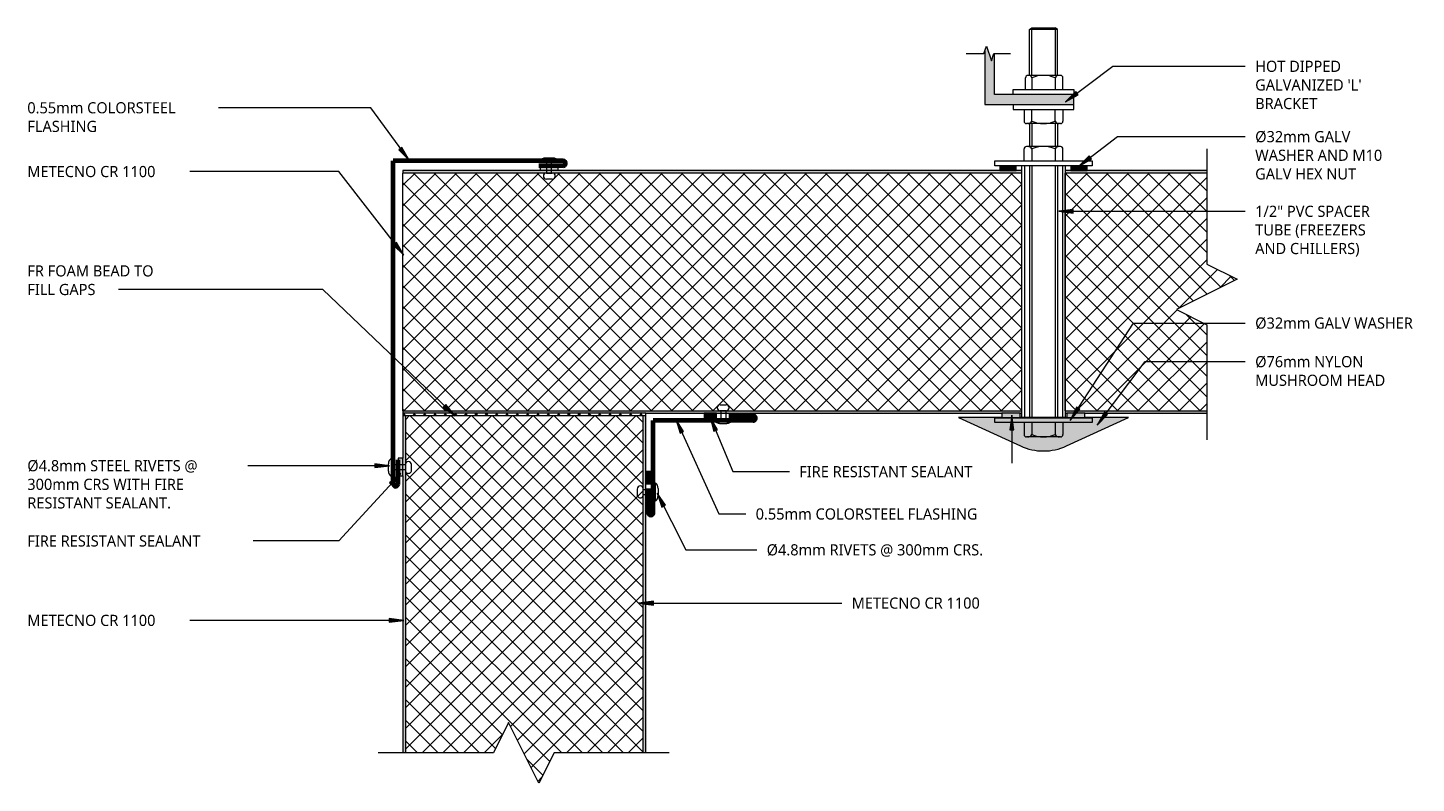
# Model space of a CAD drawing. Header units: millimetres. Extents: x 2692 to 3264, y 2351 to 2662.
import ezdxf

# ---------------------------------------------------------------- set-up
doc = ezdxf.new("R2010")
doc.units = ezdxf.units.MM
doc.linetypes.add('Dash', pattern=[6.35, 3.175, -3.175])
for name, color, linetype, lineweight in [('A-DETL', 90, 'Continuous', 13), ('A-DETL-GENF', 92, 'Continuous', 13), ('A-DETL-GENF-HDLN', 1, 'Dash', 13), ('G-ANNO-TEXT', 231, 'Continuous', 9)]:
    doc.layers.add(name, color=color, linetype=linetype, lineweight=lineweight)
doc.styles.add('Yu Gothic', font='Yu Gothic.ttf', dxfattribs={"height": 4.6})

# ---------------------------------------------------------------- blocks, each defined once
blk = doc.blocks.new('Fridge Freezer Panel_Vertical Section - 100mm-5931226-20 ROOF TO WALL CLEAN ROOM')
at = {"layer": 'A-DETL-GENF'}
h = blk.add_hatch(dxfattribs=at)
h.set_pattern_fill('FP_1', color=256, style=0, pattern_type=2)
h.set_pattern_definition([(225, (3274.114, 2603.517), (4.242641, -4.242641), []), (315, (3274.114, 2603.517), (4.242641, 4.242641), [])])
h.paths.add_polyline_path([(155, 99), (96.63, 99), (96.63, 63.5), (109.13, 57.25), (84.13, 44.75), (96.63, 38.5), (96.63, 1), (155, 1), (155, 44.75)])
h = blk.add_hatch(color=256, dxfattribs=at)
h.paths.add_polyline_path([(96.63, 100), (96.63, 99), (155, 99), (155, 100), (146.78, 100)])
h.paths.add_polyline_path([(96.63, 1), (96.63, 0), (155, 0), (155, 1), (145.9, 1)])
for p, q in [((146.78, 100), (96.63, 100)), ((155, 99), (96.63, 99)), ((155, 100), (154.28, 100)), ((155, 99), (155, 100)), ((155, 99), (155, 1)), ((96.63, 1), (155, 1)), ((96.63, 0), (145.9, 0)), ((152.6, 0), (155, 0))]:
    blk.add_line(p, q, dxfattribs=at)
at = {"layer": 'A-DETL-GENF-HDLN'}
blk.add_line((155, 0), (155, 1), dxfattribs=at)
blk = doc.blocks.new('Fridge Freezer Panel_Vertical Section - 100mm-5833385-20 ROOF TO WALL CLEAN ROOM')
at = {"layer": 'A-DETL-GENF'}
h = blk.add_hatch(color=256, dxfattribs=at)
h.paths.add_polyline_path([(0.72, 100), (0, 100), (0, 99), (255, 99), (255, 100), (6.39, 100)])
h.paths.add_polyline_path([(0, 1), (0, 0), (255, 0), (255, 1), (6.39, 1)])
h = blk.add_hatch(dxfattribs=at)
h.set_pattern_fill('FP_2', color=256, style=0, pattern_type=2)
h.set_pattern_definition([(225, (3101.363, 2603.517), (4.242641, -4.242641), []), (315, (3101.363, 2603.517), (4.242641, 4.242641), [])])
h.paths.add_polyline_path([(255, 99), (0, 99), (0, 1), (255, 1)])
for p, q in [((0.72, 100), (0, 100)), ((0, 100), (0, 99)), ((255, 99), (0, 99)), ((0, 99), (0, 1)), ((125.79, 100), (8.22, 100)), ((155, 100), (130.93, 100)), ((255, 99), (255, 100)), ((255, 99), (255, 1)), ((0, 1), (0, 0)), ((0, 1), (255, 1)), ((0, 0), (2.4, 0)), ((9.1, 0), (255, 0))]:
    blk.add_line(p, q, dxfattribs=at)
at = {"layer": 'A-DETL-GENF-HDLN'}
blk.add_line((255, 0), (255, 1), dxfattribs=at)
blk = doc.blocks.new('Pop Rivets - Rivet-5586698-20 ROOF TO WALL CLEAN ROOM')
at = {"layer": 'A-DETL-GENF'}
for p, q in [((-1.24, 7.51), (1.17, 7.51)), ((1.17, 5.01), (-1.24, 5.01)), ((-1, 5.01), (-1, 0)), ((1, 5.01), (1, 0)), ((3.77, 0), (-3.77, 0)), ((-1.5, -1.16), (1.5, -1.16))]:
    blk.add_line(p, q, dxfattribs=at)
for centre, radius, start, end in [((-1.24, 6.26), 1.25, 90, 270), ((1.17, 6.26), 1.25, 270, 90), ((-1.5, 1.65), 2.8, 216, 270), ((1.5, 1.65), 2.8, 270, 324)]:
    blk.add_arc(centre, radius, start, end, dxfattribs=at)
blk = doc.blocks.new('Break Line _M_ - Break Line _M_-5931462-20 ROOF TO WALL CLEAN ROOM')
at = {"layer": 'A-DETL-GENF'}
for p, q in [((-12.5, 0), (-6.25, 12.5)), ((-6.25, 12.5), (6.25, -12.5)), ((-60, 0), (-12.5, 0)), ((6.25, -12.5), (12.5, 0)), ((12.5, 0), (60, 0))]:
    blk.add_line(p, q, dxfattribs=at)
blk = doc.blocks.new('Pop Rivets - Rivet-5633549-20 ROOF TO WALL CLEAN ROOM')
at = {"layer": 'A-DETL-GENF'}
for p, q in [((-1.24, 6.51), (1.17, 6.51)), ((1.17, 4.01), (-1.24, 4.01)), ((-1, 4.01), (-1, 0)), ((1, 4.01), (1, 0)), ((3.77, 0), (-3.77, 0)), ((-1.5, -1.16), (1.5, -1.16))]:
    blk.add_line(p, q, dxfattribs=at)
for centre, radius, start, end in [((-1.24, 5.26), 1.25, 90, 270), ((1.17, 5.26), 1.25, 270, 90), ((-1.5, 1.65), 2.8, 216, 270), ((1.5, 1.65), 2.8, 270, 324)]:
    blk.add_arc(centre, radius, start, end, dxfattribs=at)
blk = doc.blocks.new('Fridge Freezer Panel_Vertical Section - 100mm-5833386-20 ROOF TO WALL CLEAN ROOM')
at = {"layer": 'A-DETL-GENF'}
h = blk.add_hatch(dxfattribs=at)
h.set_pattern_fill('FP_3', color=256, style=0, pattern_type=2)
h.set_pattern_definition([(315, (-2351.017, 2946.363), (4.242641, 4.242641), []), (45, (-2351.017, 2946.363), (-4.242641, 4.242641), [])])
h.paths.add_polyline_path([(0, 44.02), (12.5, 37.77), (12.5, 1), (151.5, 1), (151.5, 99), (12.5, 99), (12.5, 62.77), (25, 56.52), (12.5, 50.27)])
h = blk.add_hatch(color=256, dxfattribs=at)
h.paths.add_polyline_path([(12.5, 0.92), (12.5, 0), (151.5, 0), (151.5, 1), (12.5, 1)])
h.paths.add_polyline_path([(12.5, 99), (151.5, 99), (151.5, 100), (12.5, 100), (12.5, 99.92)])
for p, q in [((126.65, 100), (12.5, 100)), ((151.5, 99), (12.5, 99)), ((151.5, 100), (134, 100)), ((12.5, 1), (151.5, 1)), ((12.5, 0), (151.5, 0))]:
    blk.add_line(p, q, dxfattribs=at)
blk = doc.blocks.new('Break Line _M_ - Break Line _M_-5522490-20 ROOF TO WALL CLEAN ROOM')
at = {"layer": 'A-DETL-GENF'}
for p, q in [((-12.5, 0), (-6.25, 12.5)), ((-6.25, 12.5), (6.25, -12.5)), ((-60, 0), (-12.5, 0)), ((6.25, -12.5), (12.5, 0)), ((12.5, 0), (60, 0))]:
    blk.add_line(p, q, dxfattribs=at)
blk = doc.blocks.new('Pop Rivets - Rivet-5913427-20 ROOF TO WALL CLEAN ROOM')
at = {"layer": 'A-DETL-GENF'}
for p, q in [((3.77, 0), (-3.77, 0)), ((-1.5, 1.16), (1.5, 1.16)), ((-1, -4.99), (-1, 0)), ((1, -4.99), (1, 0)), ((1.17, -4.99), (-1.24, -4.99)), ((-1.24, -7.49), (1.17, -7.49))]:
    blk.add_line(p, q, dxfattribs=at)
for centre, radius, start, end in [((-1.5, -1.65), 2.8, 90, 144), ((1.5, -1.65), 2.8, 36, 90), ((-1.24, -6.24), 1.25, 90, 270), ((1.17, -6.24), 1.25, 270, 90)]:
    blk.add_arc(centre, radius, start, end, dxfattribs=at)
blk = doc.blocks.new('Pop Rivets - Rivet-5915324-20 ROOF TO WALL CLEAN ROOM')
at = {"layer": 'A-DETL-GENF'}
for p, q in [((3.77, 0), (-3.77, 0)), ((-1.5, 1.16), (1.5, 1.16)), ((-1, -5.84), (-1, 0)), ((1, -5.84), (1, 0)), ((1.17, -5.84), (-1.24, -5.84)), ((-1.24, -8.34), (1.17, -8.34))]:
    blk.add_line(p, q, dxfattribs=at)
for centre, radius, start, end in [((-1.5, -1.65), 2.8, 90, 144), ((1.5, -1.65), 2.8, 36, 90), ((-1.24, -7.09), 1.25, 90, 270), ((1.17, -7.09), 1.25, 270, 90)]:
    blk.add_arc(centre, radius, start, end, dxfattribs=at)
blk = doc.blocks.new('Nylon Mushroom Head with 40mm Washer and M10 ZP Hex Nut - Nylon Mushroom Head plus-5930680-20 ROOF TO WALL CLEAN ROOM')
at = {"layer": 'A-DETL-GENF'}
for p, q in [((-131.1, -11.68), (-131.1, 28.32)), ((-131.1, 28.32), (-129.16, 28.32)), ((-129.16, 28.32), (-129.16, -11.68)), ((-25.32, -11.68), (-25.32, 28.32)), ((-25.32, 28.32), (-23.23, 28.32)), ((-23.23, 28.32), (-23.23, -11.68)), ((-129.16, 17.19), (-25.32, 17.19)), ((-2.1, 20.82), (-2.1, -4.18)), ((0, 20.82), (-2.1, 20.82)), ((4, 20.82), (6.1, 20.82)), ((6.1, 20.82), (6.1, -4.18)), ((-137.1, 1.32), (-137.1, 15.32)), ((-131.1, 16.32), (-136.1, 16.32)), ((-131.1, 13.12), (-136.1, 13.12)), ((-25.32, 16.19), (-129.16, 16.19)), ((-25.32, 14.12), (-129.16, 14.12)), ((-25.32, 13.08), (-129.16, 13.08)), ((-23.23, 16.32), (-18.39, 16.32)), ((-18.39, 13.08), (-23.23, 13.08)), ((-17.39, 1.32), (-17.39, 15.32)), ((-7.94, 14.12), (-17.39, 14.12)), ((-7.94, 13.08), (-17.39, 13.08)), ((-7.94, 1.32), (-7.94, 15.32)), ((-2.1, 16.32), (-6.94, 16.32)), ((-6.94, 13.08), (-2.1, 13.08)), ((6.1, 15.69), (10.94, 15.69)), ((10.94, 13.08), (6.1, 13.08)), ((11.94, 1.32), (11.94, 14.69)), ((11.94, 14.12), (30.87, 14.12)), ((11.94, 13.08), (31.57, 13.08)), ((30.87, 2.51), (30.87, 14.12)), ((30.87, 14.12), (31.57, 13.08)), ((31.57, 13.08), (31.57, 3.55)), ((-131.1, 3.51), (-136.1, 3.51)), ((-131.1, 0.32), (-136.1, 0.32)), ((-25.32, 3.56), (-129.16, 3.56)), ((-25.32, 2.51), (-129.16, 2.51)), ((-25.32, 0.44), (-129.16, 0.44)), ((-18.39, 3.56), (-23.23, 3.56)), ((-23.23, 0.32), (-18.39, 0.32)), ((-7.94, 3.56), (-17.39, 3.56)), ((-7.94, 2.51), (-17.39, 2.51)), ((-6.94, 3.56), (-2.1, 3.56)), ((-2.1, 0.32), (-6.94, 0.32)), ((10.94, 3.55), (6.1, 3.55)), ((6.1, 0.32), (10.94, 0.32)), ((31.57, 3.55), (11.94, 3.55)), ((11.94, 2.51), (30.87, 2.51)), ((30.87, 2.51), (31.57, 3.55)), ((-25.32, -0.56), (-129.16, -0.56)), ((-2.1, -4.18), (0, -4.18)), ((6.1, -4.18), (4, -4.18)), ((-129.16, -11.68), (-131.1, -11.68)), ((-23.23, -11.68), (-25.32, -11.68))]:
    blk.add_line(p, q, dxfattribs=at)
for centre, radius, start, end in [((-135.34, 14.72), 1.77, 174.3188, 244.5604), ((-125.15, 8.32), 11.95, 156.2897, 203.7103), ((-136.1, 15.32), 1, 90, 180), ((-18.39, 15.32), 1, 360, 90), ((-19.2, 14.7), 1.81, 296.6564, 0.4363), ((-29.09, 8.32), 11.72, 336.0389, 23.9611), ((-6.94, 15.32), 1, 90, 180), ((-6.12, 14.7), 1.81, 179.4048, 243.3459), ((3.88, 8.32), 11.82, 156.2615, 203.7385), ((10.94, 14.69), 1, 360, 90), ((10.6, 14.39), 1.35, 284.4434, 7.7625), ((0.09, 8.32), 11.85, 336.2919, 23.7081), ((-135.33, 1.91), 1.77, 115.6862, 183.7952), ((-136.1, 1.32), 1, 180, 270), ((-19.2, 1.94), 1.81, 358.7347, 63.3636), ((-18.39, 1.32), 1, 270, 0), ((-6.13, 1.94), 1.81, 116.5252, 183.0793), ((-6.94, 1.32), 1, 180, 270), ((10.16, 1.94), 1.79, 351.4639, 64.4528), ((10.94, 1.32), 1, 270, 0)]:
    blk.add_arc(centre, radius, start, end, dxfattribs=at)
blk = doc.blocks.new('Break Line _M_ - Break Line _M_-5930591-20 ROOF TO WALL CLEAN ROOM')
at = {"layer": 'A-DETL-GENF'}
for p, q in [((-9.32, 0), (-2.06, 0)), ((-2.06, 0), (-1.03, 3.04)), ((-1.03, 3.04), (1.03, -3.04)), ((1.03, -3.04), (2.06, 0)), ((2.06, 0), (8.92, 0))]:
    blk.add_line(p, q, dxfattribs=at)

msp = doc.modelspace()

# ---------------------------------------------------------------- hatches: boundary and pattern name
at = {"layer": 'A-DETL-GENF'}
for points in [[(3122.74, 2630.83), (3122.74, 2634.83), (3090.04, 2634.83), (3090.04, 2651.75), (3089.8, 2651.75), (3088.77, 2648.71), (3086.71, 2654.79), (3086.05, 2652.82), (3086.05, 2630.83), (3094.97, 2630.83)], [(2910.23, 2603.52), (2910.23, 2605.52), (2902.88, 2605.52), (2902.88, 2603.52)], [(3098.96, 2603.51), (3098.96, 2605.51), (3092.26, 2605.51), (3092.26, 2603.51), (3094.97, 2603.51)], [(3128.22, 2603.51), (3128.22, 2605.51), (3121.52, 2605.51), (3121.52, 2603.51)], [(2975.57, 2501.05), (2975.57, 2503.52), (2970.43, 2503.52), (2970.43, 2501.05)], [(3110.24, 2487.96), (3112.68, 2488.09), (3115.09, 2488.49), (3117.42, 2489.14), (3119.84, 2490.1), (3145.24, 2501.82), (3075.24, 2501.82), (3100.77, 2490.04), (3103.05, 2489.14), (3105.39, 2488.49), (3107.8, 2488.09)], [(3100.64, 2501.82), (3100.64, 2503.52), (3093.14, 2503.52), (3093.14, 2501.82), (3094.97, 2501.82)], [(3127.34, 2501.82), (3127.34, 2503.52), (3119.84, 2503.52), (3119.84, 2501.82)], [(2846.36, 2477.66), (2846.36, 2485.01), (2844.36, 2485.01), (2844.36, 2477.66)], [(2948.95, 2474.42), (2948.95, 2479.56), (2946.47, 2479.56), (2946.47, 2474.42)]]:
    msp.add_hatch(color=9, dxfattribs=at).paths.add_polyline_path(points)
h = msp.add_hatch(dxfattribs=at)
h.set_pattern_fill('FP_4', color=252, style=0, pattern_type=2)
h.set_pattern_definition([(45, (0, 0), (-2.1213203, 2.1213203), []), (135, (0, 0), (-2.1213203, -2.1213203), [])])
h.paths.add_polyline_path([(2946.36, 2502.52), (2946.36, 2503.52), (2846.36, 2503.52), (2846.36, 2502.52)])
at = {"layer": 'G-ANNO-TEXT'}
for points in [[(3119.3, 2631.85), (3124.58, 2634.82), (3123.63, 2636.09)], [(2848.84, 2607.76), (2845.94, 2613.08), (2844.66, 2612.15)], [(3124.81, 2605.42), (3130.07, 2608.41), (3129.12, 2609.67)], [(3116.5, 2586.75), (3122.5, 2585.96), (3122.5, 2587.54)], [(2846.67, 2568.62), (2843.62, 2573.85), (2842.37, 2572.89)], [(2867.81, 2502.41), (2864.02, 2507.13), (2862.93, 2505.99)], [(3121.25, 2500.59), (3125.18, 2505.19), (3123.86, 2506.05)], [(2958.76, 2501.13), (2960.51, 2495.34), (2961.95, 2495.99)], [(2972.86, 2501.95), (2974.45, 2496.11), (2975.91, 2496.72)], [(3097.21, 2502.68), (3096.42, 2496.68), (3098, 2496.68)], [(3132.37, 2498.65), (3136.63, 2502.96), (3135.37, 2503.91)], [(2840.83, 2481.9), (2834.83, 2482.69), (2834.83, 2481.11)], [(2845.44, 2478.7), (2840.81, 2474.81), (2841.98, 2473.74)], [(2951.03, 2470.56), (2953.05, 2464.86), (2954.46, 2465.57)], [(2943.57, 2425.26), (2949.57, 2424.47), (2949.57, 2426.05)], [(2846.67, 2418.14), (2840.67, 2418.93), (2840.67, 2417.35)]]:
    msp.add_hatch(color=7, dxfattribs=at).paths.add_polyline_path(points)

# ---------------------------------------------------------------- linework, layer by layer
at = {"layer": 'A-DETL'}
for p, q in [((3086.05, 2652.82), (3086.05, 2630.83)), ((3090.04, 2634.83), (3090.04, 2651.75)), ((3122.74, 2634.83), (3090.04, 2634.83)), ((3122.74, 2630.83), (3122.74, 2634.83)), ((3086.05, 2630.83), (3122.74, 2630.83)), ((2910.23, 2605.52), (2902.88, 2605.52)), ((2902.88, 2605.52), (2902.88, 2603.52)), ((2910.23, 2603.52), (2910.23, 2605.52)), ((3098.96, 2605.51), (3092.26, 2605.51)), ((3092.26, 2605.51), (3092.26, 2603.51)), ((3092.26, 2603.51), (3098.96, 2603.51)), ((3098.96, 2603.51), (3098.96, 2605.51)), ((3121.52, 2605.51), (3121.52, 2603.51)), ((3128.22, 2605.51), (3121.52, 2605.51)), ((3121.52, 2603.51), (3128.22, 2603.51)), ((3128.22, 2603.51), (3128.22, 2605.51)), ((2846.36, 2503.52), (2846.36, 2502.52)), ((2946.36, 2503.52), (2846.36, 2503.52)), ((2846.36, 2502.52), (2946.36, 2502.52)), ((2946.36, 2502.52), (2946.36, 2503.52)), ((2975.57, 2503.52), (2970.43, 2503.52)), ((2970.43, 2503.52), (2970.43, 2501.05)), ((2970.43, 2501.05), (2975.57, 2501.05)), ((2975.57, 2501.05), (2975.57, 2503.52)), ((3093.14, 2501.82), (3075.24, 2501.82)), ((3075.24, 2501.82), (3100.77, 2490.04)), ((3100.64, 2503.52), (3093.14, 2503.52)), ((3093.14, 2503.52), (3093.14, 2501.82)), ((3093.14, 2501.82), (3100.64, 2501.82)), ((3100.64, 2501.82), (3100.64, 2503.52)), ((3119.84, 2501.82), (3100.64, 2501.82)), ((3119.71, 2490.04), (3145.24, 2501.82)), ((3119.84, 2503.52), (3119.84, 2501.82)), ((3127.34, 2503.52), (3119.84, 2503.52)), ((3119.84, 2501.82), (3127.34, 2501.82)), ((3127.34, 2501.82), (3127.34, 2503.52)), ((3145.24, 2501.82), (3127.34, 2501.82)), ((2846.36, 2485.01), (2844.36, 2485.01)), ((2844.36, 2485.01), (2844.36, 2477.66)), ((2846.36, 2477.66), (2846.36, 2485.01)), ((2844.36, 2477.66), (2846.36, 2477.66)), ((2948.95, 2479.56), (2946.47, 2479.56)), ((2946.47, 2479.56), (2946.47, 2474.42)), ((2948.95, 2474.42), (2948.95, 2479.56)), ((2946.47, 2474.42), (2948.95, 2474.42))]:
    msp.add_line(p, q, dxfattribs=at)
at = {"layer": 'A-DETL', "lineweight": 70}
for p, q in [((2842.36, 2474.38), (2842.36, 2607.52)), ((2912.36, 2607.52), (2842.36, 2607.52)), ((2912.36, 2605.52), (2902.36, 2605.52)), ((2949.48, 2462.51), (2949.48, 2500.51)), ((2990.61, 2500.51), (2949.48, 2500.51)), ((2990.61, 2502.51), (2980.61, 2502.51)), ((2844.36, 2474.38), (2844.36, 2484.38)), ((2947.48, 2462.51), (2947.48, 2472.51))]:
    msp.add_line(p, q, dxfattribs=at)
for centre, start, end in [((2912.36, 2606.52), 270, 90), ((2990.61, 2501.51), 270, 90), ((2843.36, 2474.38), 180, 0), ((2948.48, 2462.51), 180, 0)]:
    msp.add_arc(centre, 1, start, end, dxfattribs=at)
at = {"layer": 'A-DETL'}
msp.add_arc((3110.24, 2510.56), 22.6, 245.2249, 294.7751, dxfattribs=at)
at = {"layer": 'G-ANNO-TEXT', "color": 7}
for p, q in [((3119.3, 2631.85), (3138.85, 2646.51)), ((3138.85, 2646.51), (3193.39, 2646.51)), ((3123.63, 2636.09), (3119.3, 2631.85)), ((3119.3, 2631.85), (3124.58, 2634.82)), ((3124.58, 2634.82), (3123.63, 2636.09)), ((2769.68, 2629.42), (2759.69, 2629.42)), ((2833.05, 2629.42), (2769.68, 2629.42)), ((2848.84, 2607.76), (2833.05, 2629.42)), ((3124.81, 2605.42), (3140.79, 2617.52)), ((3140.79, 2617.52), (3193.39, 2617.52)), ((2845.94, 2613.08), (2844.66, 2612.15)), ((2844.66, 2612.15), (2848.84, 2607.76)), ((2848.84, 2607.76), (2845.94, 2613.08)), ((3129.12, 2609.67), (3124.81, 2605.42)), ((3130.07, 2608.41), (3129.12, 2609.67)), ((2756.61, 2603.14), (2749.9, 2603.14)), ((2819.99, 2603.14), (2756.61, 2603.14)), ((2846.67, 2568.62), (2819.99, 2603.14)), ((3124.81, 2605.42), (3130.07, 2608.41)), ((3122.5, 2587.54), (3116.5, 2586.75)), ((3116.5, 2586.75), (3122.5, 2585.96)), ((3116.5, 2586.75), (3193.39, 2586.75)), ((3122.5, 2585.96), (3122.5, 2587.54)), ((2843.62, 2573.85), (2842.37, 2572.89)), ((2842.37, 2572.89), (2846.67, 2568.62)), ((2846.67, 2568.62), (2843.62, 2573.85)), ((2754.69, 2554.52), (2725.69, 2554.52)), ((2813.31, 2554.52), (2754.69, 2554.52)), ((2867.81, 2502.41), (2813.31, 2554.52)), ((3121.25, 2500.59), (3147.28, 2540.68)), ((3147.28, 2540.68), (3193.39, 2540.68)), ((3132.37, 2498.65), (3152.18, 2524.78)), ((3152.18, 2524.78), (3193.39, 2524.78)), ((2864.02, 2507.13), (2862.93, 2505.99)), ((2862.93, 2505.99), (2867.81, 2502.41)), ((2867.81, 2502.41), (2864.02, 2507.13)), ((3123.86, 2506.05), (3121.25, 2500.59)), ((3125.18, 2505.19), (3123.86, 2506.05)), ((2958.76, 2501.13), (2960.51, 2495.34)), ((2961.95, 2495.99), (2958.76, 2501.13)), ((2958.76, 2501.13), (2976.46, 2462)), ((2972.86, 2501.95), (2974.45, 2496.11)), ((2975.91, 2496.72), (2972.86, 2501.95)), ((2972.86, 2501.95), (2982.3, 2479.44)), ((3097.21, 2502.68), (3096.42, 2496.68)), ((3098, 2496.68), (3097.21, 2502.68)), ((3097.21, 2502.68), (3097.21, 2479.44)), ((3121.25, 2500.59), (3125.18, 2505.19)), ((3135.37, 2503.91), (3132.37, 2498.65)), ((3132.37, 2498.65), (3136.63, 2502.96)), ((3136.63, 2502.96), (3135.37, 2503.91)), ((2960.51, 2495.34), (2961.95, 2495.99)), ((2974.45, 2496.11), (2975.91, 2496.72)), ((3096.42, 2496.68), (3098, 2496.68)), ((2840.83, 2481.9), (2834.83, 2482.69)), ((2834.83, 2482.69), (2834.83, 2481.11)), ((2788.37, 2481.9), (2769.61, 2481.9)), ((2840.83, 2481.9), (2788.37, 2481.9)), ((2845.44, 2478.7), (2819.99, 2450.88)), ((2834.83, 2481.11), (2840.83, 2481.9)), ((2845.44, 2478.7), (2840.81, 2474.81)), ((2841.98, 2473.74), (2845.44, 2478.7)), ((2982.3, 2479.44), (3000.39, 2479.44)), ((3000.39, 2479.44), (3005.55, 2479.44)), ((3097.21, 2479.44), (3089.49, 2479.44)), ((2840.81, 2474.81), (2841.98, 2473.74)), ((2951.03, 2470.56), (2953.05, 2464.86)), ((2954.46, 2465.57), (2951.03, 2470.56)), ((2951.03, 2470.56), (2962.92, 2447.22)), ((2953.05, 2464.86), (2954.46, 2465.57)), ((2976.46, 2462), (2984.83, 2462)), ((2984.83, 2462), (2987.61, 2462)), ((2775.05, 2450.88), (2771.46, 2450.88)), ((2819.99, 2450.88), (2775.05, 2450.88)), ((2962.92, 2447.22), (2980.36, 2447.22)), ((2980.36, 2447.22), (2992.14, 2447.22)), ((2949.57, 2426.05), (2943.57, 2425.26)), ((2949.57, 2424.47), (2949.57, 2426.05)), ((2943.57, 2425.26), (2949.57, 2424.47)), ((2943.57, 2425.26), (2988.26, 2425.26)), ((2988.26, 2425.26), (3027.15, 2425.26)), ((2756.61, 2418.14), (2749.9, 2418.14)), ((2846.67, 2418.14), (2756.61, 2418.14)), ((2846.67, 2418.14), (2840.67, 2418.93)), ((2840.67, 2418.93), (2840.67, 2417.35)), ((2840.67, 2417.35), (2846.67, 2418.14))]:
    msp.add_line(p, q, dxfattribs=at)

# ---------------------------------------------------------------- block references
at = {"layer": 'A-DETL-GENF'}
for name, p, rotation in [('Nylon Mushroom Head with 40mm Washer and M10 ZP Hex Nut - Nylon Mushroom Head plus-5930680-20 ROOF TO WALL CLEAN ROOM', (3118.56, 2630.83), 89.99999999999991), ('Pop Rivets - Rivet-5586698-20 ROOF TO WALL CLEAN ROOM', (2906.61, 2607.52), 180), ('Break Line _M_ - Break Line _M_-5931462-20 ROOF TO WALL CLEAN ROOM', (3177.48, 2552.51), 269.9999999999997), ('Fridge Freezer Panel_Vertical Section - 100mm-5833385-20 ROOF TO WALL CLEAN ROOM', (3101.36, 2603.52), 180), ('Fridge Freezer Panel_Vertical Section - 100mm-5931226-20 ROOF TO WALL CLEAN ROOM', (3274.11, 2603.52), 180), ('Fridge Freezer Panel_Vertical Section - 100mm-5833386-20 ROOF TO WALL CLEAN ROOM', (2946.36, 2351.02), 89.99999999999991), ('Pop Rivets - Rivet-5915324-20 ROOF TO WALL CLEAN ROOM', (2841.52, 2481.2), 90.0000000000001), ('Pop Rivets - Rivet-5913427-20 ROOF TO WALL CLEAN ROOM', (2950.35, 2471.05), 270.0000000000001), ('Break Line _M_ - Break Line _M_-5522490-20 ROOF TO WALL CLEAN ROOM', (2896.09, 2363.52), 180)]:
    msp.add_blockref(name, p, dxfattribs=dict(at, rotation=rotation))
for name, p in [('Break Line _M_ - Break Line _M_-5930591-20 ROOF TO WALL CLEAN ROOM', (3087.74, 2651.75)), ('Pop Rivets - Rivet-5633549-20 ROOF TO WALL CLEAN ROOM', (2978.31, 2500.51))]:
    msp.add_blockref(name, p, dxfattribs=at)

# ---------------------------------------------------------------- texts
at = {"layer": 'G-ANNO-TEXT', "color": 7, "char_height": 4.6, "attachment_point": 1, "style": 'Yu Gothic', "bg_fill": 3, "box_fill_scale": 1.25, "bg_fill_color": 9, "bg_fill_true_color": 13158600, "bg_fill_transparency": 0}
for s, insert, width in [('HOT DIPPED ', (3197.45, 2648.81), 46.4979), ('0.55mm COLORSTEEL ', (2691.59, 2631.72), 77.6033), ('BRACKET', (3197.45, 2633.47), 33.3502), ('FLASHING', (2691.59, 2624.05), 36.0759), ('Ø32mm GALV ', (3197.45, 2619.82), 48.9029), ('METECNO CR 1100', (2691.59, 2605.44), 65.7384), ('GALV HEX NUT', (3197.45, 2604.48), 52.9114), ('1/2" PVC SPACER ', (3197.45, 2589.05), 63.3333), ('FR FOAM BEAD TO ', (2691.59, 2564.49), 67.6624), ('FILL GAPS', (2691.59, 2556.82), 36.3966), ('Ø32mm GALV WASHER ', (3197.45, 2542.98), 81.6118), ('Ø76mm NYLON ', (3197.45, 2527.08), 55.1561), ('Ø4.8mm STEEL RIVETS @ ', (2691.59, 2484.2), 89.6287), ('FIRE RESISTANT SEALANT', (3009.61, 2481.74), 91.8734), ('RESISTANT SEALANT.', (2691.59, 2468.86), 76), ('0.55mm COLORSTEEL FLASHING', (2991.67, 2464.3), 113.6793), ('FIRE RESISTANT SEALANT', (2691.59, 2453.18), 91.8734), ('Ø4.8mm RIVETS @ 300mm CRS.', (2996.2, 2449.52), 108.0675), ('METECNO CR 1100', (3031.22, 2427.56), 65.7384), ('METECNO CR 1100', (2691.59, 2420.44), 65.7384)]:
    msp.add_mtext(s, dxfattribs=dict(at, insert=insert, width=width))

# ---------------------------------------------------------------- next in the draw order: texts
for s, insert, width in [("GALVANIZED 'L' ", (3197.45, 2641.14), 56.2785), ('WASHER AND M10 ', (3197.45, 2612.15), 67.0211), ('TUBE (FREEZERS ', (3197.45, 2581.38), 62.5316), ('MUSHROOM HEAD', (3197.45, 2519.4), 65.8987), ('300mm CRS WITH FIRE ', (2691.59, 2476.53), 81.6118)]:
    msp.add_mtext(s, dxfattribs=dict(at, insert=insert, width=width))

# ---------------------------------------------------------------- next in the draw order: texts
at = {"layer": 'G-ANNO-TEXT', "color": 7, "insert": (3197.45, 2573.71), "char_height": 4.6, "width": 55.3164, "attachment_point": 1, "style": 'Yu Gothic', "bg_fill": 3, "box_fill_scale": 1.25, "bg_fill_color": 9, "bg_fill_true_color": 13158600, "bg_fill_transparency": 0}
msp.add_mtext('AND CHILLERS)', dxfattribs=at)

doc.saveas('drawing.dxf')
